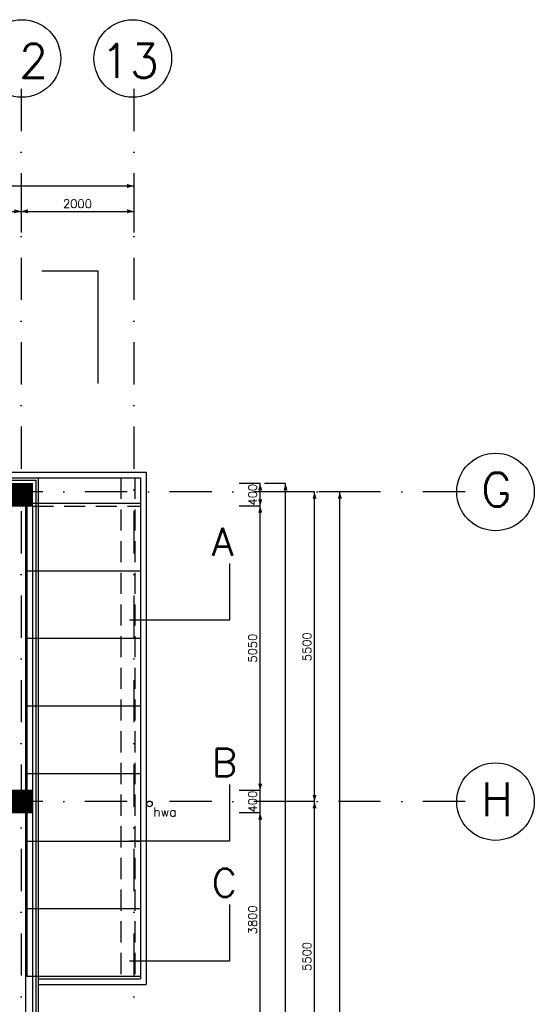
# Model space of a CAD drawing. Extents: x 10 to 84110, y 10 to 59410.
# Tile 16 of 16: x 63084 to 72222, y 31227 to 48715. Entities that reach past the tile are written whole.
import ezdxf
from ezdxf.enums import TextEntityAlignment as Align

# ---------------------------------------------------------------- set-up
doc = ezdxf.new("R2010")
doc.units = 0
doc.header["$LTSCALE"] = 60
doc.header["$MEASUREMENT"] = 0
for name, pattern in [('CENTER', [50.8, 31.75, -6.35, 6.35, -6.35]), ('DASHDOT', [25, 12.5, -6.25, 0, -6.25]), ('HIDDEN', [9.375, 6.25, -3.125])]:
    doc.linetypes.add(name, pattern=pattern)
doc.layers.get('0').update_dxf_attribs({"linetype": 'CONTINUOUS'})
for name, color, linetype in [('BETON', 8, 'CONTINUOUS'), ('CONSTR50', 1, 'CONTINUOUS'), ('DSN50', 1, 'CENTER'), ('KANAALPLAAT', 15, 'CONTINUOUS'), ('LAAG18', 3, 'CONTINUOUS'), ('LAAG35', 7, 'CONTINUOUS'), ('LAAG50', 1, 'CONTINUOUS'), ('MAAT15', 3, 'CONTINUOUS'), ('STRAMIEN', 3, 'DASHDOT'), ('TXT18', 3, 'CONTINUOUS')]:
    doc.layers.add(name, color=color, linetype=linetype)
doc.styles.add('ROMANS', font='romans')

# ---------------------------------------------------------------- blocks, each defined once
blk = doc.blocks.new('ZUDIMTUS')
at = {"color": 3}
blk.add_solid([(0, 0), (-800, -240), (-800, 240)], dxfattribs=at)
blk = doc.blocks.new('DRSBL')
at = {"linetype": 'Continuous'}
for p, q in [((0, 0), (-10, 0)), ((0, -20), (0, 0))]:
    blk.add_line(p, q, dxfattribs=at)

msp = doc.modelspace()

# ---------------------------------------------------------------- linework, layer by layer
at = {"layer": 'BETON', "const_width": 400}
for points in [[(63110, 40077), (63110, 40477)], [(63110, 35027), (63110, 34627)]]:
    msp.add_lwpolyline(points, dxfattribs=at)
at = {"layer": 'CONSTR50'}
for p, q in [((62910, 40477), (63310, 40477)), ((63310, 40077), (63310, 40477)), ((63310, 40077), (62910, 40077)), ((63310, 35027), (62910, 35027)), ((63310, 35027), (63310, 34627)), ((63310, 34627), (62910, 34627))]:
    msp.add_line(p, q, dxfattribs=at)
at = {"layer": 'KANAALPLAAT'}
for p, q in [((63210, 40077), (63210, 35027)), ((63310, 40127), (65230, 40127)), ((63210, 38927), (65230, 38927)), ((63210, 37727), (65230, 37727)), ((63210, 36527), (65230, 36527)), ((63210, 35327), (65230, 35327)), ((63210, 34627), (63210, 31727)), ((63210, 34127), (65230, 34127)), ((63210, 32927), (65230, 32927)), ((63210, 31727), (65230, 31727))]:
    msp.add_line(p, q, dxfattribs=at)
at = {"layer": 'LAAG18'}
for p, q in [((42860, 40577), (63410, 40577)), ((61060, 40677), (65330, 40677)), ((61060, 40577), (65230, 40577)), ((63410, 40577), (63410, 30427)), ((65230, 40577), (65230, 31677)), ((65330, 40677), (65330, 31577)), ((42900, 40537), (63370, 40537)), ((63370, 40537), (63370, 30427)), ((63410, 31677), (65230, 31677)), ((63410, 31577), (65330, 31577))]:
    msp.add_line(p, q, dxfattribs=at)
at = {"layer": 'LAAG18', "linetype": 'HIDDEN'}
for p, q in [((64880, 40577), (64880, 31677)), ((65130, 40577), (65130, 31677)), ((63310, 40077), (65230, 40077))]:
    msp.add_line(p, q, dxfattribs=at)
at = {"layer": 'LAAG18'}
msp.add_circle((65389, 34786), 50, dxfattribs=at)
at = {"layer": 'LAAG35'}
for p, q in [((63190, 40077), (63190, 35027)), ((63310, 40077), (63310, 35027)), ((63190, 34627), (63190, 30827)), ((63310, 34627), (63310, 30827))]:
    msp.add_line(p, q, dxfattribs=at)
at = {"layer": 'LAAG50'}
for p, q in [((66814, 38055), (66814, 39055)), ((65036, 38055), (66814, 38055)), ((66814, 34133), (66814, 35133)), ((65036, 34133), (66814, 34133)), ((66814, 31999), (66814, 32999)), ((65036, 31999), (66814, 31999))]:
    msp.add_line(p, q, dxfattribs=at)
at = {"layer": 'MAAT15'}
for p, q in [((17010, 45761), (65110, 45761)), ((65110, 45761), (65110, 45386)), ((61110, 45311), (63110, 45311)), ((63110, 45311), (65110, 45311)), ((63110, 45311), (63110, 44936)), ((65110, 45311), (65110, 44936)), ((67355, 40477), (66980, 40477)), ((67355, 40077), (67355, 40477)), ((67805, 40477), (67430, 40477)), ((67805, 18177), (67805, 40477)), ((68320, 40327), (67945, 40327)), ((68320, 34827), (68320, 40327)), ((68770, 40327), (68395, 40327)), ((68770, 18327), (68770, 40327)), ((67355, 40077), (66980, 40077)), ((67355, 35027), (67355, 40077)), ((67355, 35027), (66980, 35027)), ((67355, 34627), (67355, 35027)), ((68320, 34827), (67945, 34827)), ((68320, 29327), (68320, 34827)), ((67355, 34627), (66980, 34627)), ((67355, 30827), (67355, 34627))]:
    msp.add_line(p, q, dxfattribs=at)
at = {"layer": 'STRAMIEN'}
for p, q in [((63110, 47487), (63110, 15193)), ((65110, 47487), (65110, 15193)), ((70994, 40327), (38971, 40327)), ((70994, 34827), (42032, 34827))]:
    msp.add_line(p, q, dxfattribs=at)
at = {"layer": 'STRAMIEN', "linetype": 'Continuous'}
for centre in [(63124, 48026), (65092, 48026), (71533, 40327), (71533, 34827)]:
    msp.add_circle(centre, 689, dxfattribs=at)

# ---------------------------------------------------------------- block references
at = {"layer": 'DSN50', "xscale": 100, "yscale": 100, "zscale": 100}
msp.add_blockref('DRSBL', (64478, 44251), dxfattribs=at)
at = {"layer": 'MAAT15', "xscale": 0.15, "yscale": 0.15, "zscale": 0.15}
for p in [(65110, 45761), (63110, 45311), (65110, 45311)]:
    msp.add_blockref('ZUDIMTUS', p, dxfattribs=at)
for p, rotation in [((63110, 45311), 180), ((67355, 40477), 90), ((67805, 40477), 90), ((68320, 40327), 90), ((68770, 40327), 90), ((67355, 40077), 270), ((67355, 40077), 90), ((67355, 35027), 270), ((68320, 34827), 270), ((68320, 34827), 90), ((67355, 34627), 90)]:
    msp.add_blockref('ZUDIMTUS', p, dxfattribs=dict(at, rotation=rotation))

# ---------------------------------------------------------------- texts
at = {"layer": 'LAAG50', "style": 'ROMANS'}
for s, p in [('12', (63073, 47684)), ('13', (65041, 47684))]:
    msp.add_text(s, height=600, dxfattribs=at).set_placement(p, align=Align.CENTER)
for s, height, p in [('G', 600, (71279, 40069)), ('A', 500, (66493, 39191)), ('B', 500, (66493, 35270)), ('H', 600, (71279, 34569)), ('C', 500, (66493, 33135))]:
    msp.add_text(s, height=height, dxfattribs=at).set_placement(p)
at = {"layer": 'MAAT15', "style": 'ROMANS'}
msp.add_text('2000', height=150, dxfattribs=at).set_placement((64110, 45371), align=Align.CENTER)
for s, p in [('400', (67295, 40277)), ('5500', (68260, 37577)), ('5050', (67295, 37552)), ('400', (67295, 34827)), ('3800', (67295, 32727)), ('5500', (68260, 32077))]:
    msp.add_text(s, height=150, rotation=90, dxfattribs=at).set_placement(p, align=Align.CENTER)
at = {"layer": 'TXT18', "style": 'ROMANS'}
msp.add_text('hwa', height=162, dxfattribs=at).set_placement((65455, 34560))

doc.saveas('drawing.dxf')
